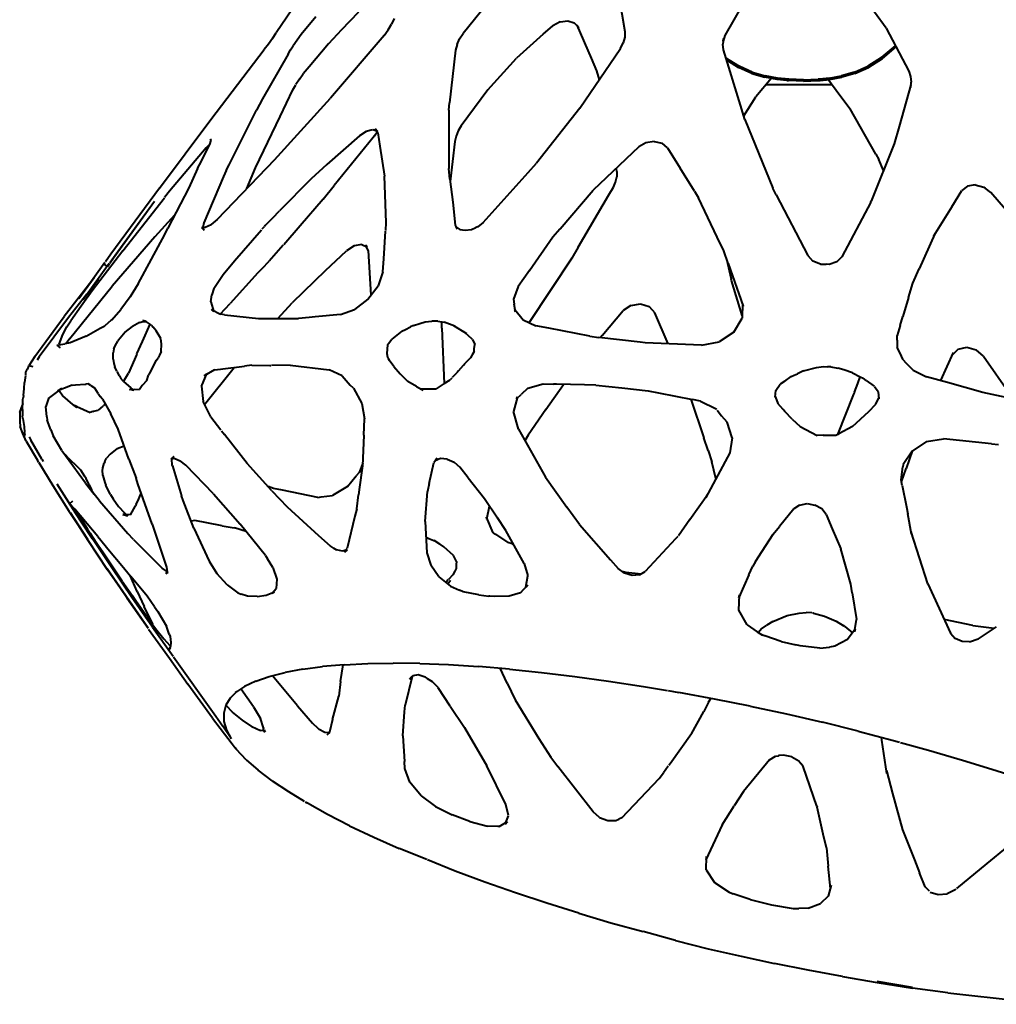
# Model space of a CAD drawing. Header units: millimetres. Extents: x -166 to 173, y 1304 to 2115.
# Tile 1 of 4: x -166 to 41, y 1305 to 1514. Entities that reach past the tile are written whole.
import ezdxf

# ---------------------------------------------------------------- set-up
doc = ezdxf.new("R2010")
doc.units = ezdxf.units.MM
doc.layers.add('E-LITE-EQPM', color=2, linetype='Continuous', lineweight=40, true_color=0xffff00)
doc.layers.add('G-IMPT', color=7, linetype='Continuous', lineweight=40)

# ---------------------------------------------------------------- blocks, each defined once
blk = doc.blocks.new('ZAHA LIGHT white pendant')
at = {"layer": 'E-LITE-EQPM'}
blk.add_line((6.13, -615.18), (-7.98, -615.18), dxfattribs=at)
at = {"layer": 'G-IMPT', "color": 250, "true_color": 0x404040}
for p, q in [((17.59, -603.18), (11.25, -594.48)), ((-107.32, -597.47), (-111.83, -604.15)), ((-65.86, -596.41), (-72.18, -604.25)), ((-39.24, -595.95), (-37.87, -603.85)), ((-98.02, -603.49), (-94.29, -599.7)), ((-12.87, -598.05), (-16.65, -604.74)), ((-103.46, -600.75), (-106.53, -604.47)), ((-86.86, -601.08), (-87.38, -602.28)), ((-51.6, -601.84), (-53.13, -602.65)), ((-51.6, -601.84), (-49.99, -601.62)), ((-49.99, -601.62), (-48.61, -602.02)), ((-98.02, -603.49), (-100.73, -606.45)), ((-88.98, -604.7), (-88.09, -603.51)), ((-88.09, -603.51), (-87.38, -602.28)), ((-55.2, -604.4), (-53.13, -602.65)), ((-47.66, -603.02), (-48.61, -602.02)), ((-48.05, -602.51), (-45.03, -609.53)), ((-48.05, -602.51), (-47.66, -603.02)), ((-37.87, -603.85), (-37.91, -605.05)), ((17.59, -603.18), (22.37, -612.27)), ((-112.65, -605.32), (-113.52, -606.52)), ((-112.65, -605.32), (-111.83, -604.15)), ((-107.44, -605.67), (-108.28, -606.88)), ((-106.53, -604.47), (-107.44, -605.67)), ((-88.98, -604.7), (-100.36, -618.03)), ((-73.48, -606.65), (-72.94, -605.44)), ((-72.94, -605.44), (-72.18, -604.25)), ((-55.2, -604.4), (-60.9, -609.55)), ((-37.91, -605.05), (-38.24, -606.25)), ((-16.98, -605.35), (-17.1, -606.54)), ((-16.65, -604.74), (-17.04, -605.91)), ((-17.04, -605.91), (-16.98, -605.35)), ((-125.71, -622.51), (-114.4, -607.7)), ((-113.52, -606.52), (-114.4, -607.7)), ((-109.35, -608.67), (-108.79, -607.72)), ((-108.79, -607.72), (-108.28, -606.88)), ((-100.73, -606.45), (-104.87, -611.37)), ((-73.78, -607.83), (-75.08, -619.02)), ((-73.48, -606.65), (-73.78, -607.83)), ((-47.42, -620.12), (-38.82, -607.43)), ((-38.82, -607.43), (-38.24, -606.25)), ((-16.94, -607.72), (-17.1, -606.54)), ((-13.36, -619.47), (-16.94, -607.72)), ((-109.35, -608.67), (-114.75, -618.18)), ((-66.98, -616.22), (-60.9, -609.55)), ((-45.03, -609.53), (-43.87, -612.17)), ((-104.87, -611.37), (-106.1, -612.85)), ((-43.87, -612.17), (-43.34, -614.1)), ((22.37, -612.27), (22.76, -613.43)), ((-106.93, -613.97), (-107.67, -615.11)), ((-106.93, -613.97), (-106.1, -612.85)), ((-6.76, -613.73), (-10.1, -617.73)), ((5.18, -613.93), (7.74, -617.34)), ((22.76, -613.43), (22.89, -614.6)), ((-111.02, -621.89), (-108.3, -616.25)), ((-108.3, -616.25), (-107.71, -615.18)), ((-66.98, -616.22), (-72.63, -623.88)), ((22.83, -615.18), (20.31, -624.04)), ((22.77, -615.74), (22.89, -614.6)), ((22.77, -615.74), (22.83, -615.18)), ((-114.75, -618.18), (-116.02, -620.53)), ((-112.21, -631.07), (-100.36, -618.03)), ((-12.67, -621.76), (-10.1, -617.73)), ((7.74, -617.34), (9.89, -620.29)), ((-121.87, -632.18), (-116.02, -620.53)), ((-75.24, -620.52), (-75.26, -632.92)), ((-75.24, -620.52), (-75.08, -619.02)), ((-47.42, -620.12), (-56.66, -631.82)), ((-12.44, -622.52), (-13.36, -619.47)), ((15.38, -629.89), (9.89, -620.29)), ((-136.65, -637.11), (-125.71, -622.51)), ((-116.25, -632.81), (-111.02, -621.89)), ((-12.44, -622.52), (-6.47, -637.11)), ((-91.39, -624.74), (-92.74, -625.08)), ((-90.33, -625.05), (-91.34, -624.76)), ((-90.33, -625.05), (-90.84, -624.5)), ((-90.29, -625.38), (-90.84, -624.5)), ((-72.63, -623.88), (-73.25, -624.97)), ((20.31, -624.04), (19.28, -627.71)), ((-125.86, -626.66), (-125.7, -626.89)), ((-125.7, -626.89), (-125.66, -626.94)), ((-94.16, -625.98), (-101.08, -632.07)), ((-90.39, -625.23), (-99.55, -636.51)), ((-92.74, -625.08), (-94.16, -625.98)), ((-91, -626), (-90.43, -625.16)), ((-90.38, -625.24), (-91, -626)), ((-90.29, -625.38), (-89.87, -628.22)), ((-73.69, -626.08), (-73.95, -627.18)), ((-73.25, -624.97), (-73.69, -626.08)), ((-126.73, -628.58), (-134.47, -637.75)), ((-128.15, -632.15), (-125.97, -627.83)), ((-126.73, -628.58), (-126.02, -627.83)), ((-125.97, -627.83), (-125.66, -626.94)), ((-89.87, -628.22), (-88.88, -634.53)), ((-73.95, -627.18), (-74.96, -635.72)), ((-34.95, -628.36), (-44.59, -637.53)), ((-33.41, -627.47), (-34.95, -628.36)), ((-31.63, -627.19), (-33.41, -627.47)), ((-31.63, -627.19), (-29.99, -627.58)), ((-28.81, -628.58), (-29.99, -627.58)), ((-28.81, -628.58), (-26.15, -632.85)), ((19.28, -627.71), (14.38, -639.9)), ((-112.21, -631.07), (-124.37, -643.75)), ((15.38, -629.89), (16, -630.99)), ((17, -633.38), (16, -630.99)), ((-128.55, -632.94), (-130.4, -637.02)), ((-128.55, -632.94), (-128.15, -632.15)), ((-122.44, -633.39), (-121.87, -632.18)), ((-118.1, -637.21), (-116.25, -632.81)), ((-101.08, -632.07), (-104.47, -635.16)), ((-75.02, -635.23), (-75.26, -632.92)), ((-58.39, -633.79), (-56.66, -631.82)), ((-39.56, -633.57), (-39.63, -633.04)), ((-23.09, -637.76), (-26.15, -632.85)), ((-123.02, -634.62), (-127.18, -644.44)), ((-122.44, -633.39), (-123.02, -634.62)), ((-104.47, -635.16), (-111.14, -641.94)), ((-88.5, -644.41), (-88.88, -634.53)), ((-75.02, -635.23), (-74.41, -640.11)), ((-67.93, -644.41), (-58.39, -633.79)), ((-39.86, -635.8), (-39.6, -634.69)), ((-39.56, -633.57), (-39.6, -634.69)), ((-136.65, -637.11), (-146.92, -651.12)), ((-130.4, -637.02), (-134.84, -645.63)), ((-101.88, -639.46), (-99.55, -636.51)), ((-41.28, -638.53), (-40.32, -636.89)), ((-40.32, -636.89), (-39.86, -635.8)), ((-5.75, -638.49), (-6.47, -637.11)), ((34.79, -636.68), (33.6, -637.6)), ((36.47, -636.42), (34.79, -636.68)), ((36.47, -636.42), (38.27, -636.89)), ((38.27, -636.89), (38.57, -637.1)), ((39.77, -638), (38.57, -637.1)), ((-144.41, -650.39), (-135.58, -639.14)), ((-134.47, -637.75), (-135.53, -639.07)), ((-101.88, -639.46), (-106.75, -645.11)), ((-51.63, -645.72), (-44.59, -637.53)), ((-47.76, -649.6), (-41.28, -638.53)), ((-23.09, -637.76), (-22.24, -639.14)), ((-18.27, -647.48), (-22.24, -639.14)), ((-5.75, -638.49), (0.92, -651.43)), ((31.47, -641.06), (33.6, -637.6)), ((50.19, -650.2), (39.77, -638)), ((-137.66, -639.92), (-146.36, -651.94)), ((-137.66, -639.92), (-146.05, -651.41)), ((-74.41, -640.11), (-73.85, -644.95)), ((14.3, -640.05), (8.17, -651.7)), ((14.3, -640.05), (14.38, -639.9)), ((31.47, -641.06), (27.63, -647.31)), ((-133.41, -642.85), (-137.59, -647.44)), ((-112.55, -643.39), (-114.2, -645.05)), ((-112.55, -643.39), (-111.14, -641.94)), ((-135.47, -646.92), (-134.84, -645.63)), ((-127.73, -645.44), (-126.9, -645.4)), ((-127.73, -645.44), (-127.13, -645.99)), ((-127.13, -645.99), (-127.43, -645.47)), ((-127.18, -644.44), (-127.42, -645.43)), ((-126.9, -645.4), (-125.67, -644.82)), ((-124.37, -643.75), (-125.67, -644.82)), ((-114.82, -645.75), (-114.35, -645.21)), ((-114.2, -645.05), (-114.35, -645.21)), ((-106.75, -645.11), (-110.27, -649.12)), ((-88.63, -646.11), (-88.5, -644.41)), ((-73.85, -644.95), (-73.44, -645.84)), ((-73.76, -645.3), (-72.92, -645.87)), ((-73.76, -645.3), (-73.44, -645.84)), ((-70.42, -645.85), (-69.53, -645.49)), ((-69.07, -645.3), (-69.53, -645.49)), ((-67.93, -644.41), (-69.07, -645.3)), ((-137.59, -647.44), (-146.69, -657.9)), ((-141.13, -657.43), (-135.47, -646.92)), ((-120.71, -652.51), (-114.99, -645.95)), ((-89.04, -652.14), (-88.64, -646.25)), ((-72.92, -645.87), (-71.77, -646.04)), ((-71.77, -646.04), (-70.42, -645.85)), ((-58.13, -654.55), (-53.13, -647.45)), ((-53.13, -647.45), (-51.66, -645.75)), ((-16.89, -650.38), (-18.27, -647.48)), ((27.9, -646.79), (24.58, -654.22)), ((27.9, -646.79), (27.63, -647.31)), ((-110.35, -649.2), (-113.32, -652.59)), ((-95.31, -649.37), (-96.93, -650.38)), ((-93.69, -649.1), (-95.31, -649.37)), ((-93.69, -649.1), (-92.46, -649.63)), ((-92.35, -650.36), (-92.91, -649.13)), ((-92.91, -649.13), (-92.66, -649.41)), ((-47.76, -649.6), (-49.1, -651.96)), ((-144.41, -650.39), (-150.88, -658.92)), ((-146.92, -651.12), (-148.1, -652.76)), ((-146.36, -651.94), (-147.19, -653.1)), ((-146.05, -651.41), (-147.12, -652.9)), ((-101.39, -654.55), (-96.93, -650.38)), ((-92.35, -650.36), (-91.76, -659.82)), ((-49.1, -651.96), (-58.19, -665.65)), ((-15.95, -653.08), (-16.89, -650.38)), ((0.92, -651.43), (2.03, -652.58)), ((8.17, -651.7), (7.07, -652.77)), ((-148.2, -652.9), (-153.72, -660.6)), ((-147.28, -653.12), (-152.83, -660.83)), ((-147.63, -653.75), (-148.33, -653.22)), ((-148.18, -653.32), (-148.33, -653.22)), ((-147.63, -653.75), (-147.22, -653.15)), ((-123.14, -655.4), (-120.71, -652.51)), ((-114.81, -654.16), (-113.32, -652.59)), ((-89.22, -654.87), (-89.04, -652.14)), ((-16.29, -652.09), (-15.3, -656.39)), ((-15.95, -653.08), (-12.81, -662.13)), ((3.66, -653.23), (2.03, -652.58)), ((3.66, -653.23), (4.82, -653.24)), ((5.46, -653.28), (4.82, -653.24)), ((7.07, -652.77), (5.46, -653.28)), ((-150.47, -656.14), (-156.84, -664.36)), ((-150.47, -656.14), (-153.72, -660.6)), ((-125.12, -658.41), (-123.14, -655.4)), ((-115.73, -655.1), (-121.63, -661.6)), ((-114.81, -654.16), (-115.73, -655.1)), ((-101.39, -654.55), (-108.47, -661.44)), ((-89.22, -654.87), (-90.25, -657.81)), ((-58.13, -654.55), (-60.5, -657.96)), ((23.21, -657.29), (24.58, -654.22)), ((-155.63, -669), (-146.69, -657.9)), ((-149.58, -656.41), (-152.83, -660.83)), ((-141.13, -657.43), (-142.86, -660.15)), ((-92.4, -660.68), (-90.25, -657.81)), ((-60.5, -657.96), (-61.5, -660.66)), ((-15.23, -656.71), (-15.3, -656.39)), ((-12.99, -664.16), (-15.23, -656.71)), ((22.29, -660.31), (23.21, -657.29)), ((-152.07, -659.6), (-155.94, -664.57)), ((-150.88, -658.92), (-153.23, -662.17)), ((-142.86, -660.15), (-144.85, -662.85)), ((-125.76, -661.24), (-125.48, -659.75)), ((-125.12, -658.41), (-125.48, -659.75)), ((22.29, -660.31), (21.09, -664.35)), ((-153.23, -662.17), (-155.45, -665.26)), ((-125.76, -661.24), (-125.07, -663.39)), ((-123.77, -663.88), (-121.63, -661.6)), ((-111.54, -664.76), (-108.47, -661.44)), ((-92.4, -660.68), (-95.22, -662.88)), ((-61.5, -660.66), (-61.34, -661.75)), ((-61.09, -663.36), (-61.34, -661.75)), ((-36.59, -661.99), (-38.24, -663.1)), ((-36.59, -661.99), (-34.59, -661.66)), ((-34.59, -661.66), (-32.75, -662.22)), ((-32.75, -662.22), (-31.54, -663.54)), ((-12.95, -661.62), (-13, -664.73)), ((-12.95, -661.62), (-12.81, -662.13)), ((-163.05, -672.81), (-156.84, -664.36)), ((-146.74, -665.04), (-144.85, -662.85)), ((-125.07, -663.39), (-125.55, -662.88)), ((-125.55, -662.88), (-123.71, -663.88)), ((-122.83, -663.96), (-123.71, -663.88)), ((-122.83, -663.96), (-115.64, -664.76)), ((-104.86, -664.54), (-107.11, -664.77)), ((-103.62, -664.42), (-104.86, -664.54)), ((-98.18, -663.91), (-103.62, -664.42)), ((-98.18, -663.91), (-95.22, -662.88)), ((-61.09, -663.36), (-61.22, -662.85)), ((-61.22, -662.85), (-59.48, -665.06)), ((-42.68, -668.36), (-38.24, -663.1)), ((-28.67, -670.14), (-31.54, -663.54)), ((20.52, -666.23), (21.09, -664.35)), ((-155.94, -664.57), (-162.13, -672.92)), ((-157.13, -668.18), (-156.28, -666.55)), ((-156.28, -666.55), (-155.45, -665.26)), ((-149.23, -666.81), (-148.23, -666.31)), ((-146.84, -665.12), (-148.23, -666.31)), ((-146.74, -665.04), (-146.84, -665.12)), ((-143.93, -667.68), (-142.38, -666.44)), ((-140.88, -665.63), (-142.38, -666.44)), ((-140.88, -665.63), (-140.1, -665.41)), ((-140.22, -669.66), (-138.62, -665.97)), ((-139.6, -665.35), (-140.12, -665.2)), ((-140.12, -665.2), (-139.37, -665.4)), ((-140.1, -665.41), (-139.37, -665.4)), ((-138.31, -666.17), (-139.6, -665.35)), ((-138.31, -666.17), (-137.97, -666.62)), ((-137.34, -667.37), (-137.97, -666.62)), ((-115.64, -664.76), (-107.11, -664.77)), ((-84.42, -667.08), (-83.34, -666.57)), ((-82.76, -666.29), (-83.34, -666.57)), ((-82.76, -666.29), (-81.36, -665.85)), ((-81.36, -665.85), (-80.23, -665.51)), ((-80.23, -665.51), (-78.87, -665.33)), ((-77.53, -665.34), (-78.87, -665.33)), ((-77.53, -665.34), (-76.24, -665.55)), ((-76.7, -666.79), (-76.74, -665.47)), ((-73.92, -666.37), (-76.24, -665.55)), ((-74.21, -666.26), (-73.92, -666.37)), ((-74.21, -666.26), (-71.45, -667.93)), ((-59.48, -665.06), (-56.74, -666.31)), ((-54, -666.8), (-56.74, -666.31)), ((-14.77, -667.65), (-13, -664.73)), ((20.52, -666.23), (19.89, -668.35)), ((-157.92, -670.25), (-157.13, -668.18)), ((-152.19, -668.55), (-155.56, -669.95)), ((-152.19, -668.55), (-149.23, -666.81)), ((-143.93, -667.68), (-145.29, -669.34)), ((-136.36, -669.02), (-137.34, -667.37)), ((-85.2, -667.49), (-87.35, -669.14)), ((-85.2, -667.49), (-84.42, -667.08)), ((-76.7, -666.79), (-76.23, -678.6)), ((-72.07, -667.57), (-71.77, -667.84)), ((-71.45, -667.93), (-72.06, -667.53)), ((-70.34, -669.06), (-71.77, -667.84)), ((-45.31, -668.55), (-54, -666.8)), ((-45.31, -668.55), (-43.37, -668.78)), ((-42.68, -668.36), (-43.06, -668.82)), ((-14.77, -667.65), (-17.86, -669.73)), ((19.91, -669.35), (19.89, -668.35)), ((-158.37, -670.45), (-156.67, -670.13)), ((-158.37, -670.45), (-157.66, -670.98)), ((-155.56, -669.95), (-156.67, -670.13)), ((-155.63, -669), (-156.4, -670.09)), ((-146.3, -671.22), (-146.02, -670.56)), ((-146.02, -670.56), (-145.45, -669.61)), ((-145.29, -669.34), (-145.45, -669.61)), ((-141.43, -672.29), (-140.22, -669.66)), ((-136.17, -670.24), (-136.36, -669.02)), ((-136.27, -671.77), (-136.17, -670.24)), ((-88.25, -670.38), (-88.4, -672.21)), ((-88.25, -670.38), (-88.06, -670.05)), ((-88.06, -670.05), (-87.35, -669.14)), ((-70.24, -669.26), (-70.34, -669.06)), ((-70.24, -669.26), (-69.74, -670.28)), ((-69.86, -671.19), (-69.74, -670.28)), ((-34.62, -669.82), (-43.37, -668.78)), ((-33.56, -669.95), (-34.62, -669.82)), ((-21.59, -670.45), (-33.56, -669.95)), ((-21.59, -670.45), (-17.86, -669.73)), ((19.91, -669.35), (19.93, -670.94)), ((-163.05, -672.81), (-164.35, -674.84)), ((-146.48, -672.54), (-146.46, -672.04)), ((-146.47, -673.39), (-146.48, -672.54)), ((-146.3, -671.22), (-146.46, -672.04)), ((-141.46, -672.36), (-143.18, -676.36)), ((-136.63, -672.53), (-136.93, -673.13)), ((-136.27, -671.77), (-136.63, -672.53)), ((-88.4, -672.21), (-88.21, -672.95)), ((-70.26, -672.45), (-70.61, -673.1)), ((-69.86, -671.75), (-70.26, -672.45)), ((-69.86, -671.75), (-69.86, -671.19)), ((20.45, -671.98), (19.93, -670.94)), ((21.14, -673.53), (20.45, -671.98)), ((29.18, -677.95), (31.88, -672.02)), ((32.86, -671.25), (31.63, -672.47)), ((31.63, -672.47), (31.88, -672.02)), ((32.86, -671.25), (34.71, -670.85)), ((34.71, -670.85), (35.69, -671.11)), ((35.69, -671.11), (36.68, -671.39)), ((38.24, -672.73), (36.68, -671.39)), ((38.24, -672.73), (43.96, -680.97)), ((-164.38, -674.93), (-164.54, -675.22)), ((-164.38, -674.93), (-164.35, -674.84)), ((-163.4, -675.01), (-164.27, -674.79)), ((-164.24, -674.81), (-164.27, -674.79)), ((-164.17, -674.85), (-164.24, -674.81)), ((-162.13, -672.92), (-162.56, -673.6)), ((-146.47, -673.39), (-146.32, -674.34)), ((-146.32, -674.34), (-146.06, -675.02)), ((-138.65, -676.4), (-137.22, -673.59)), ((-137.22, -673.59), (-136.93, -673.13)), ((-123.21, -675.47), (-118.56, -674.91)), ((-117.04, -674.7), (-118.56, -674.91)), ((-117.04, -674.7), (-113.18, -674.72)), ((-113.18, -674.72), (-112.99, -674.72)), ((-108.9, -674.7), (-112.86, -674.72)), ((-108.9, -674.7), (-100.59, -675.67)), ((-88.21, -672.95), (-88.13, -673.26)), ((-88.13, -673.26), (-87.86, -673.64)), ((-86.9, -674.95), (-87.86, -673.64)), ((-86.9, -674.95), (-85.58, -676.54)), ((-73.19, -675.87), (-72.13, -674.7)), ((-72.13, -674.7), (-71.75, -674.25)), ((-70.61, -673.1), (-71.75, -674.25)), ((2.78, -675.17), (4.29, -674.99)), ((4.29, -674.99), (5.1, -675.01)), ((21.14, -673.53), (21.76, -674.15)), ((21.76, -674.15), (23.31, -675.72)), ((-165.03, -676.87), (-165.25, -678.35)), ((-165.01, -676.76), (-164.99, -676.17)), ((-164.99, -676.17), (-164.71, -675.62)), ((-164.54, -675.22), (-164.71, -675.62)), ((-145.64, -675.97), (-146.06, -675.02)), ((-145.11, -676.94), (-145.6, -676.03)), ((-145.11, -676.94), (-144.81, -677.47)), ((-144.26, -678.15), (-143.18, -676.36)), ((-139.3, -677.95), (-138.92, -676.8)), ((-138.65, -676.4), (-138.92, -676.8)), ((-127.58, -678.82), (-126.62, -676.65)), ((-124.96, -675.67), (-127.13, -676.95)), ((-127.13, -676.95), (-126.54, -676.49)), ((-127.04, -683.05), (-120.79, -675.18)), ((-124.96, -675.67), (-123.7, -675.53)), ((-123.7, -675.53), (-123.21, -675.47)), ((-97.86, -676.94), (-100.59, -675.67)), ((-97.86, -676.94), (-96.15, -678.91)), ((-83.96, -678.11), (-85.58, -676.54)), ((-74.42, -677.19), (-73.54, -676.29)), ((-73.19, -675.87), (-73.54, -676.29)), ((-2.59, -677.11), (-1.94, -676.79)), ((-1.94, -676.79), (-1.27, -676.48)), ((0.02, -675.9), (-1.27, -676.48)), ((0.02, -675.9), (2.78, -675.17)), ((5.82, -675.03), (5.1, -675.01)), ((5.82, -675.03), (7.33, -675.28)), ((8.56, -675.67), (7.33, -675.28)), ((10.44, -676.33), (8.56, -675.67)), ((10.44, -676.33), (12.04, -677.12)), ((23.31, -675.72), (26.15, -677.13)), ((-165.3, -679.6), (-165.25, -678.35)), ((-155.12, -678.89), (-156.77, -679.55)), ((-155.12, -678.89), (-154.42, -678.86)), ((-154.42, -678.86), (-152.38, -678.7)), ((-152.38, -678.7), (-152.16, -678.68)), ((-151.73, -678.64), (-152.16, -678.68)), ((-151.19, -679), (-151.73, -678.64)), ((-150.37, -679.54), (-151.1, -679.06)), ((-144.27, -678.15), (-144.81, -677.47)), ((-144.27, -678.15), (-142.68, -679.52)), ((-140.28, -679.02), (-140.83, -679.83)), ((-139.3, -677.95), (-140.28, -679.02)), ((-127.7, -679.13), (-127.58, -678.82)), ((-127.7, -679.13), (-127.37, -682.38)), ((-95.47, -679.57), (-96.15, -678.91)), ((-82.11, -679.17), (-83.96, -678.11)), ((-82.11, -679.17), (-80.67, -679.98)), ((-76.22, -678.6), (-77.9, -679.71)), ((-76.22, -678.6), (-74.95, -677.8)), ((-74.6, -677.4), (-74.95, -677.8)), ((-58.5, -679.54), (-55.18, -678.64)), ((-55.18, -678.64), (-53.04, -678.7)), ((-54.64, -684.1), (-50.91, -678.75)), ((-52.37, -678.72), (-53.04, -678.7)), ((-46.45, -678.86), (-52.37, -678.72)), ((-44.05, -678.89), (-46.45, -678.86)), ((-44.05, -678.89), (-38.53, -679.52)), ((-5.86, -680.03), (-4.96, -678.74)), ((-3.96, -678.04), (-4.96, -678.74)), ((-3.96, -678.04), (-2.59, -677.11)), ((10.81, -680.41), (11.56, -678.54)), ((11.56, -678.54), (12.02, -677.12)), ((12.04, -677.12), (12.65, -677.43)), ((13.34, -677.91), (12.65, -677.43)), ((13.34, -677.91), (14.99, -679.13)), ((30.58, -678.33), (26.15, -677.13)), ((38.08, -680.5), (30.58, -678.33)), ((-165.46, -681.14), (-165.57, -681.58)), ((-165.46, -681.14), (-165.3, -679.6)), ((-160.17, -681.78), (-158.2, -680.25)), ((-156.77, -679.55), (-158.2, -680.1)), ((-158.2, -680.25), (-157.32, -679.57)), ((-158.2, -680.1), (-157.32, -679.57)), ((-157.92, -680.03), (-157.12, -681.2)), ((-155, -682.99), (-157.12, -681.2)), ((-149.65, -680.66), (-150.37, -679.54)), ((-149.65, -680.66), (-149.22, -681.3)), ((-142.96, -679.81), (-141.84, -679.8)), ((-141.97, -680.08), (-142.96, -679.81)), ((-142.32, -679.8), (-142.68, -679.52)), ((-141.84, -679.8), (-140.83, -679.83)), ((-95.47, -679.57), (-93.72, -682.83)), ((-81.23, -679.73), (-77.9, -679.71)), ((-81.23, -679.73), (-80.67, -679.98)), ((-60.79, -681.75), (-59.87, -680.87)), ((-58.5, -679.54), (-59.87, -680.87)), ((-38.53, -679.52), (-32.9, -680.12)), ((-32.9, -680.12), (-30.71, -680.58)), ((-30.71, -680.58), (-23.51, -681.98)), ((-6.01, -681.46), (-5.86, -680.03)), ((10.65, -680.81), (7.21, -689.39)), ((10.81, -680.41), (10.65, -680.81)), ((15.86, -680.37), (15.09, -679.27)), ((15.86, -680.37), (15.99, -681.83)), ((50.07, -683), (38.08, -680.5)), ((-166.26, -684.7), (-165.69, -683.16)), ((-165.62, -682.88), (-165.69, -683.16)), ((-165.67, -684.08), (-165.58, -682.05)), ((-165.58, -682.05), (-165.57, -681.58)), ((-160.17, -681.78), (-160.71, -683.44)), ((-154.18, -683.68), (-155, -682.99)), ((-154.18, -683.44), (-154.86, -683.15)), ((-154.86, -683.15), (-154.18, -683.68)), ((-148.73, -681.87), (-149.2, -681.33)), ((-148.73, -681.87), (-146.91, -684.98)), ((-148.12, -682.92), (-148.59, -683.33)), ((-125.74, -685.63), (-127.37, -682.38)), ((-93.72, -682.83), (-93.09, -686.1)), ((-60.65, -681.4), (-61.53, -684.49)), ((-60.88, -681.8), (-60.65, -681.4)), ((-23.85, -681.92), (-21.12, -690.1)), ((-21.8, -682.31), (-23.51, -681.98)), ((-21.8, -682.31), (-18.53, -683.93)), ((-6.01, -681.46), (-6.01, -681.35)), ((-6.01, -681.35), (-5.7, -682.06)), ((-5.7, -682.06), (-5.39, -682.79)), ((-4.27, -684.1), (-5.39, -682.79)), ((13.87, -684.53), (15.35, -682.96)), ((15.35, -682.96), (16.01, -681.61)), ((15.99, -681.83), (16.01, -681.61)), ((-166.26, -684.7), (-166.28, -685.1)), ((-166.28, -685.1), (-166.23, -686.62)), ((-165.67, -684.08), (-165.69, -685.44)), ((-165.63, -685.98), (-165.69, -685.44)), ((-160.55, -685.67), (-160.71, -683.44)), ((-154.18, -683.44), (-151.31, -684.69)), ((-150.79, -684.5), (-151.31, -684.69)), ((-150.79, -684.5), (-150.64, -684.46)), ((-150.64, -684.46), (-149.64, -684.22)), ((-148.65, -683.37), (-149.64, -684.22)), ((-145.42, -688.27), (-146.91, -684.98)), ((-60.47, -688.28), (-61.53, -684.49)), ((-54.64, -684.1), (-58.39, -689.55)), ((-18.53, -683.93), (-18.46, -684.01)), ((-18.3, -684.22), (-17.35, -685.4)), ((-16.75, -686.12), (-17.35, -685.4)), ((-3.93, -684.5), (-4.27, -684.1)), ((-2.37, -686.14), (-3.93, -684.5)), ((10.44, -687.67), (13.87, -684.53)), ((-166.23, -686.62), (-166.17, -687.69)), ((-165.63, -685.98), (-165.36, -687.66)), ((-160.55, -685.67), (-160.46, -686.32)), ((-159.68, -688.43), (-160.46, -686.32)), ((-125.74, -685.63), (-123.61, -688.42)), ((-93.27, -689.51), (-93.09, -686.1)), ((-16.16, -686.77), (-16.75, -686.12)), ((-15.1, -690.09), (-16.16, -686.77)), ((-2.37, -686.14), (-0.7, -687.71)), ((-165.64, -689.2), (-166.17, -687.69)), ((-164.88, -690.78), (-165.64, -689.2)), ((-165.33, -689.54), (-165.41, -689.6)), ((-165.08, -689.67), (-165.41, -689.6)), ((-165.36, -687.66), (-165.23, -688.98)), ((-165.33, -689.54), (-165.11, -689.55)), ((-165.11, -689.55), (-165.23, -688.98)), ((-159.68, -688.43), (-159.2, -689.65)), ((-143.15, -694.6), (-145.42, -688.27)), ((-123.45, -688.62), (-122.85, -689.42)), ((-118.04, -695.55), (-122.85, -689.42)), ((-93.27, -689.51), (-93.52, -696.02)), ((-60.47, -688.28), (-54.72, -698.43)), ((-58.39, -689.55), (-59.07, -690.75)), ((-0.7, -687.71), (2.89, -689.6)), ((4.17, -689.56), (2.89, -689.6)), ((4.17, -689.56), (6.91, -689.56)), ((6.91, -689.56), (7.49, -689.23)), ((10.44, -687.67), (7.49, -689.23)), ((-164.88, -690.78), (-162.52, -694.85)), ((-164.26, -689.87), (-163.94, -690.6)), ((-161.59, -694.62), (-163.94, -690.6)), ((-157.34, -692.81), (-159.2, -689.65)), ((-20.22, -692.82), (-21.12, -690.1)), ((-15.1, -690.09), (-15.63, -693.25)), ((26.15, -690.91), (23.09, -692.93)), ((26.15, -690.91), (29.73, -690.33)), ((39.94, -691.38), (29.73, -690.33)), ((39.94, -691.38), (41.38, -691.51)), ((-157.34, -692.81), (-155.04, -696)), ((-156.55, -693.71), (-156.83, -693.51)), ((-155.97, -694.36), (-156.55, -693.71)), ((-147.05, -693.55), (-147.83, -694.42)), ((-145.62, -692.37), (-147.05, -693.55)), ((-145.62, -692.37), (-144.15, -691.8)), ((-15.63, -693.25), (-20.7, -702.74)), ((-20.22, -692.82), (-19.43, -695.18)), ((23.09, -692.93), (21.14, -695.79)), ((23.06, -692.93), (21.8, -696.62)), ((-162.24, -695.31), (-162.52, -694.85)), ((-162.24, -695.31), (-159.27, -700.2)), ((-161.59, -694.62), (-161.31, -695.09)), ((-155.97, -694.36), (-153.92, -696.35)), ((-148.63, -696.47), (-148.34, -695.5)), ((-148.24, -695.19), (-148.34, -695.5)), ((-148.24, -695.19), (-148.13, -694.97)), ((-148.13, -694.97), (-147.83, -694.42)), ((-143.15, -694.6), (-141.6, -698.66)), ((-133.57, -694.08), (-134.23, -694.6)), ((-134.14, -694.6), (-134.23, -694.6)), ((-133.37, -694.5), (-134.14, -694.6)), ((-133.57, -694.08), (-134.01, -694.73)), ((-133.95, -695.83), (-134.01, -694.73)), ((-133.88, -696.06), (-133.95, -695.83)), ((-133.37, -694.5), (-132.23, -694.96)), ((-131.02, -695.93), (-132.23, -694.96)), ((-112.76, -701.32), (-118.04, -695.55)), ((-93.5, -695.49), (-94.23, -697.45)), ((-79.38, -699.82), (-78.38, -695.4)), ((-77.73, -694.43), (-78.38, -695.4)), ((-77.03, -694.49), (-78.16, -694.96)), ((-77.91, -694.65), (-78.16, -694.96)), ((-75.6, -694.6), (-77.03, -694.49)), ((-75.6, -694.6), (-74.12, -695.25)), ((-74.12, -695.25), (-72.86, -696.35)), ((-18.58, -698.76), (-19.43, -695.18)), ((21.14, -695.79), (21.08, -696.28)), ((-152.29, -699.69), (-155, -696.05)), ((-153.92, -696.35), (-153.36, -696.88)), ((-153.36, -696.88), (-152.52, -698.2)), ((-148.71, -697.09), (-148.63, -696.47)), ((-148.64, -697.86), (-148.71, -697.09)), ((-148.61, -698.08), (-148.64, -697.86)), ((-133.88, -696.06), (-131.98, -702.42)), ((-125.15, -702), (-131.02, -695.93)), ((-94.23, -697.45), (-94.9, -698.18)), ((-93.52, -696.02), (-94.22, -701.03)), ((-71.14, -698.57), (-72.86, -696.35)), ((20.74, -698.98), (21.08, -696.28)), ((20.83, -699.44), (21.8, -696.62)), ((-154.85, -705.39), (-158.35, -699.93)), ((-152.17, -698.71), (-152.52, -698.2)), ((-152.29, -699.69), (-150.51, -702.03)), ((-151.53, -700.1), (-152.17, -698.71)), ((-148.61, -698.08), (-148.22, -699.56)), ((-148.22, -699.56), (-148.01, -700.15)), ((-141.2, -699.84), (-141.6, -698.66)), ((-138.14, -708.44), (-141.2, -699.84)), ((-96.7, -700.43), (-94.9, -698.18)), ((-79.38, -699.82), (-79.75, -701.46)), ((-71.14, -698.57), (-67.67, -702.96)), ((-54.72, -698.43), (-50.19, -704.81)), ((20.98, -700.23), (20.74, -698.98)), ((-159.27, -700.2), (-155.76, -705.7)), ((-151.53, -700.1), (-151.03, -701.17)), ((-150.75, -701.64), (-151.03, -701.17)), ((-150.75, -701.64), (-150.55, -702.03)), ((-149.34, -703.44), (-150.51, -702.03)), ((-147.44, -701.35), (-148.01, -700.15)), ((-146.99, -702.16), (-147.44, -701.35)), ((-146.99, -702.16), (-146.44, -703.07)), ((-140.98, -703.04), (-140.48, -701.87)), ((-125.15, -702), (-119.5, -708.41)), ((-112.42, -700.82), (-113.56, -700.44)), ((-112.76, -701.32), (-109.55, -704.71)), ((-110.5, -701.21), (-112.42, -700.82)), ((-103.05, -702.75), (-110.5, -701.21)), ((-96.7, -700.43), (-99.9, -702.33)), ((-94.3, -701.68), (-94.36, -702.17)), ((-94.22, -701.03), (-94.3, -701.68)), ((-80.25, -707.88), (-79.75, -701.46)), ((-24.08, -707.43), (-20.31, -702.04)), ((-20.7, -702.74), (-20.31, -702.04)), ((20.98, -700.23), (21.85, -704.71)), ((-155.1, -703.57), (-155.77, -704.15)), ((-155.38, -704.4), (-155.77, -704.15)), ((-149.34, -703.44), (-143.37, -710.37)), ((-146.44, -703.07), (-145.33, -704.69)), ((-141.6, -704.22), (-141.72, -704.52)), ((-141.6, -704.22), (-140.98, -703.04)), ((-131.61, -703.37), (-131.98, -702.42)), ((-129.35, -709.25), (-131.61, -703.37)), ((-103.05, -702.75), (-102.35, -702.64)), ((-102.35, -702.64), (-99.9, -702.33)), ((-94.74, -705.18), (-94.36, -702.17)), ((-67.67, -702.96), (-64.91, -707.11)), ((-0.8, -704.36), (0.79, -704.06)), ((0.79, -704.06), (2.45, -704.36)), ((-155.76, -705.7), (-151.83, -711.65)), ((-151.74, -711.92), (-155.53, -706.03)), ((-151.83, -711.65), (-155.53, -706.03)), ((-155.38, -704.4), (-154.99, -704.82)), ((-154.59, -705.24), (-154.99, -704.82)), ((-150.94, -711.3), (-154.85, -705.39)), ((-150.94, -711.3), (-154.62, -705.72)), ((-150.84, -711.57), (-154.62, -705.72)), ((-149.7, -711.01), (-154.59, -705.24)), ((-154.1, -705.9), (-154.25, -705.64)), ((-154.1, -705.9), (-151.88, -709.46)), ((-145.33, -704.69), (-144.04, -706.01)), ((-144.04, -706.01), (-143.31, -706.67)), ((-142.74, -706.42), (-141.72, -704.52)), ((-109.55, -704.71), (-102.89, -710.83)), ((-94.74, -705.18), (-95.14, -706.72)), ((-67.14, -707.39), (-66.6, -704.57)), ((-47.53, -708.48), (-50.19, -704.81)), ((-2.04, -705.2), (-5.06, -708.89)), ((-0.8, -704.36), (-2.04, -705.2)), ((3.89, -705.15), (2.45, -704.36)), ((4.85, -706.35), (3.89, -705.15)), ((21.85, -704.71), (22.14, -706.22)), ((22.97, -710.53), (22.14, -706.22)), ((-143.99, -706.37), (-144.37, -706.39)), ((-144.37, -706.39), (-143.31, -706.67)), ((-142.74, -706.42), (-143.99, -706.37)), ((-129.11, -707.61), (-129.92, -707.78)), ((-126.6, -708.11), (-129.11, -707.61)), ((-123.3, -708.75), (-126.6, -708.11)), ((-114.14, -715.07), (-119.5, -708.41)), ((-95.14, -706.72), (-96.78, -713.51)), ((-80.25, -707.88), (-79.87, -714.54)), ((-67.14, -707.39), (-67.23, -706.95)), ((-65.81, -710.26), (-67.23, -706.95)), ((-63.1, -709.78), (-64.91, -707.11)), ((-24.08, -707.43), (-26.52, -710.87)), ((4.85, -706.35), (6.12, -709.41)), ((-151.88, -709.46), (-151.33, -710.3)), ((-151.33, -710.3), (-150.97, -710.87)), ((-142.11, -711.69), (-143.37, -710.37)), ((-138.14, -708.44), (-135.15, -717.55)), ((-129.35, -709.25), (-126.1, -716.24)), ((-123.3, -708.75), (-121.17, -709.12)), ((-121.17, -709.12), (-120.71, -709.19)), ((-118.25, -709.96), (-120.71, -709.19)), ((-65.81, -710.26), (-65.35, -710.57)), ((-59.22, -716.76), (-63.1, -709.78)), ((-47.53, -708.48), (-40.93, -716)), ((-6.44, -710.56), (-5.06, -708.89)), ((6.12, -709.41), (7.93, -713.69)), ((26.39, -721.09), (22.86, -710.04)), ((22.86, -710.04), (22.97, -710.53)), ((-147.63, -718.1), (-151.74, -711.92)), ((-149.46, -713.15), (-150.97, -710.87)), ((-146.75, -717.72), (-150.84, -711.57)), ((-149.7, -711.01), (-147.2, -714.09)), ((-142.11, -711.69), (-138.05, -715.79)), ((-102.89, -710.83), (-100.39, -713.05)), ((-80.06, -711.2), (-79.46, -711.45)), ((-79.46, -711.45), (-78.06, -712.01)), ((-78.44, -711.84), (-78.06, -712.01)), ((-78.44, -711.84), (-77.2, -712.63)), ((-65.35, -710.57), (-62.68, -712.34)), ((-61.76, -712.6), (-62.68, -712.34)), ((-61.76, -712.6), (-61.49, -712.68)), ((-27.11, -711.52), (-33.57, -718.5)), ((-26.67, -711.03), (-27.11, -711.52)), ((-8.75, -714.13), (-6.44, -710.56)), ((-148.65, -714.35), (-149.46, -713.15)), ((-144.52, -720.51), (-148.63, -714.37)), ((-147.2, -714.09), (-144.58, -717.2)), ((-99.79, -713.44), (-100.39, -713.05)), ((-99.79, -713.44), (-99.08, -713.88)), ((-97.81, -714.18), (-99.08, -713.88)), ((-96.78, -713.88), (-97.81, -714.18)), ((-97.36, -714.34), (-96.78, -713.51)), ((-96.78, -713.88), (-97.36, -714.34)), ((-79.87, -714.54), (-79.06, -717.12)), ((-76.26, -713.22), (-77.2, -712.63)), ((-74.22, -715.04), (-76.26, -713.22)), ((-10.15, -716.37), (-8.75, -714.13)), ((10.08, -721.14), (7.93, -713.69)), ((-138.05, -715.79), (-136.03, -717.74)), ((-126.1, -716.24), (-124.43, -718.9)), ((-114.14, -715.07), (-113.73, -715.75)), ((-112.56, -717.64), (-113.73, -715.75)), ((-73.59, -716.33), (-74.22, -715.04)), ((-73.59, -716.33), (-73.66, -716.99)), ((-59.22, -716.76), (-58.46, -719.41)), ((-40.93, -716), (-39.28, -717.85)), ((-10.15, -716.37), (-10.75, -717.34)), ((-143.54, -724.03), (-147.69, -717.92)), ((-139.05, -730.53), (-147.69, -717.92)), ((-139.05, -730.53), (-147.63, -718.1)), ((-142.47, -723.99), (-146.75, -717.72)), ((-144.58, -717.2), (-142.73, -719.51)), ((-135.13, -718.41), (-136.03, -717.74)), ((-135, -718.51), (-135.27, -718.98)), ((-134.76, -718.68), (-135.27, -718.98)), ((-135.15, -717.55), (-135, -718.51)), ((-112.56, -717.64), (-111.75, -720.1)), ((-77.32, -719.58), (-79.06, -717.12)), ((-73.97, -718.43), (-74.37, -719.21)), ((-73.65, -717.85), (-73.97, -718.43)), ((-73.66, -716.99), (-73.65, -717.85)), ((-37.93, -718.83), (-39.28, -717.85)), ((-38.49, -718.42), (-37.64, -718.59)), ((-36.34, -719.31), (-37.93, -718.83)), ((-37.64, -718.59), (-34.4, -718.97)), ((-34.8, -719.19), (-33.57, -718.5)), ((-11.57, -719.18), (-10.75, -717.34)), ((-144.52, -720.51), (-142.38, -723.63)), ((-141.37, -722.69), (-142.86, -719.35)), ((-139.27, -723.73), (-142.73, -719.51)), ((-122.28, -721.28), (-124.43, -718.9)), ((-111.75, -720.1), (-111.86, -722.09)), ((-77.32, -719.58), (-74.91, -721.58)), ((-75.86, -720.79), (-75.48, -720.34)), ((-75.48, -720.34), (-75.29, -720.15)), ((-75.47, -721.11), (-74.85, -720.34)), ((-75.36, -721.02), (-74.85, -720.34)), ((-74.37, -719.21), (-75.29, -720.15)), ((-58.89, -721.79), (-58.46, -719.41)), ((-34.8, -719.19), (-36.34, -719.31)), ((-11.57, -719.18), (-13.72, -723.98)), ((-141.37, -722.69), (-139.84, -725.88)), ((-122.28, -721.28), (-120.03, -723)), ((-120.03, -723), (-119.3, -723.28)), ((-113.98, -723.46), (-112.23, -722.78)), ((-112.7, -723.1), (-111.86, -722.09)), ((-112.7, -723.1), (-112.23, -722.78)), ((-74.91, -721.58), (-73, -722.44)), ((-72.2, -722.78), (-73, -722.44)), ((-68.88, -723.45), (-72.2, -722.78)), ((-60.02, -722.99), (-62.41, -723.73)), ((-60.02, -722.99), (-58.59, -721.41)), ((-58.89, -721.79), (-58.46, -721.27)), ((-58.59, -721.41), (-58.46, -721.27)), ((10.37, -722.98), (10.08, -721.14)), ((10.38, -723.02), (11.28, -728.65)), ((26.39, -721.09), (31.18, -731.59)), ((-143.54, -724.03), (-139.05, -730.53)), ((-138.09, -730.27), (-142.47, -723.99)), ((-141.62, -724.71), (-142.38, -723.63)), ((-139.37, -727.93), (-141.62, -724.71)), ((-137.7, -725.95), (-139.27, -723.73)), ((-117.98, -723.73), (-119.3, -723.28)), ((-115.91, -723.78), (-117.98, -723.73)), ((-115.91, -723.78), (-113.98, -723.46)), ((-68.88, -723.45), (-66.76, -723.69)), ((-66.55, -723.7), (-66.76, -723.69)), ((-65.61, -723.78), (-66.55, -723.7)), ((-62.41, -723.73), (-65.61, -723.78)), ((-13.72, -723.98), (-13.58, -723.45)), ((-13.71, -726.68), (-13.58, -723.45)), ((-138.06, -729.64), (-139.84, -725.88)), ((-137.7, -725.95), (-136.94, -726.98)), ((-136.94, -726.98), (-135.14, -730.07)), ((-11.94, -729.77), (-13.71, -726.68)), ((-0.91, -727.29), (0.61, -727.18)), ((1.76, -727.26), (0.61, -727.18)), ((-139.37, -727.93), (-137.44, -730.57)), ((-6.48, -729.09), (-7.74, -729.88)), ((-6.48, -729.09), (-3.41, -727.83)), ((-3.41, -727.83), (-0.91, -727.29)), ((2.13, -727.29), (1.96, -727.28)), ((2.13, -727.29), (4.51, -727.97)), ((4.51, -727.97), (6.97, -729.03)), ((6.97, -729.03), (8.43, -729.91)), ((10.87, -731.26), (11.28, -728.65)), ((35.92, -729.96), (29.86, -728.69)), ((-138.92, -730.71), (-134.53, -736.88)), ((-138.09, -730.27), (-133.73, -736.43)), ((-137.44, -730.57), (-135.68, -732.77)), ((-134.55, -731.76), (-135.14, -730.07)), ((-11.94, -729.77), (-9.78, -731.24)), ((-9.78, -731.24), (-8.71, -731.97)), ((-8.87, -730.63), (-9.49, -731.44)), ((-8.87, -730.63), (-7.74, -729.88)), ((8.81, -730.14), (8.43, -729.91)), ((8.81, -730.14), (10.4, -731.49)), ((11, -730.73), (9.34, -732.93)), ((11, -730.73), (10.87, -731.26)), ((35.92, -729.96), (40.49, -730.49)), ((40.93, -730.2), (37.06, -732.77)), ((-135.68, -732.77), (-134.42, -734.17)), ((-134.55, -731.76), (-134.37, -732.27)), ((-134.37, -732.27), (-134.21, -733.52)), ((-8.25, -732.12), (-8.71, -731.97)), ((-4.74, -733.31), (-8.17, -732.15)), ((-4.74, -733.31), (-1.61, -734.04)), ((9.34, -732.93), (6.69, -734.35)), ((31.18, -731.59), (32.19, -732.71)), ((33.71, -733.35), (32.19, -732.71)), ((35.27, -733.37), (33.71, -733.35)), ((35.27, -733.37), (37.06, -732.77)), ((-134.48, -734.96), (-134.28, -734.44)), ((-134.48, -734.96), (-134.21, -734.76)), ((-134.42, -734.17), (-134.36, -734.21)), ((-134.21, -733.52), (-134.28, -734.37)), ((-134.28, -734.44), (-134.28, -734.37)), ((-0.65, -734.24), (-1.61, -734.04)), ((3.51, -734.71), (-0.65, -734.24)), ((3.51, -734.71), (5.55, -734.5)), ((6.69, -734.35), (5.55, -734.5)), ((-134.53, -736.88), (-130.6, -742.35)), ((-133.62, -736.59), (-124.69, -749.15)), ((-106.21, -739.21), (-109.98, -739.91)), ((-106.21, -739.21), (-102.01, -738.66)), ((-97.41, -738.26), (-102.01, -738.66)), ((-98.2, -741.81), (-97.68, -738.28)), ((-97.41, -738.26), (-92.42, -738.02)), ((-92.42, -738.02), (-87.07, -737.94)), ((-81.36, -738.02), (-87.07, -737.94)), ((-81.36, -738.02), (-75.3, -738.24)), ((-75.3, -738.24), (-68.95, -738.61)), ((-62.38, -739.18), (-68.95, -738.61)), ((-62.84, -742.2), (-64.35, -739.01)), ((-62.38, -739.18), (-55.57, -739.9)), ((-116.2, -741.75), (-118.6, -742.89)), ((-116.2, -741.75), (-113.36, -740.77)), ((-113.32, -740.76), (-109.98, -739.91)), ((-107.31, -746.98), (-112.67, -740.59)), ((-98.2, -741.81), (-98.6, -744.93)), ((-83.04, -740.74), (-84.51, -746.84)), ((-83.04, -740.74), (-83.54, -741.33)), ((-83.54, -741.33), (-83.12, -740.85)), ((-82.9, -740.6), (-83.12, -740.85)), ((-81.72, -740.42), (-82.9, -740.6)), ((-80.25, -740.86), (-81.72, -740.42)), ((-80.25, -740.86), (-79.81, -741.15)), ((-79.81, -741.15), (-78.75, -741.79)), ((-78.75, -741.79), (-77.55, -743.05)), ((-55.57, -739.9), (-48.52, -740.73)), ((-48.52, -740.73), (-41.32, -741.74)), ((-41.32, -741.74), (-33.95, -742.88)), ((-125.34, -749.58), (-130.6, -742.35)), ((-120.2, -743.93), (-121.62, -745.34)), ((-118.6, -742.89), (-120.49, -744.14)), ((-120.49, -744.14), (-120.2, -743.93)), ((-116.7, -747.17), (-119.38, -743.4)), ((-74.96, -747.06), (-77.5, -743.14)), ((-62.84, -742.2), (-61.14, -745.7)), ((-33.95, -742.88), (-28.82, -743.73)), ((-28.67, -743.76), (-26.46, -744.13)), ((-121.62, -745.34), (-122.55, -746.87)), ((-99.91, -749.88), (-98.6, -744.93)), ((-61.14, -745.7), (-56.12, -753.88)), ((-18.88, -745.54), (-26.46, -744.13)), ((-20.1, -746.22), (-19.66, -745.39)), ((-11.26, -747.07), (-18.88, -745.54)), ((-122.55, -746.87), (-122.99, -748.52)), ((-122.53, -746.87), (-121.12, -748.35)), ((-116.7, -747.17), (-115.21, -749.69)), ((-107.31, -746.98), (-104.18, -750.64)), ((-84.63, -748.27), (-84.51, -746.84)), ((-74.96, -747.06), (-71.93, -751.56)), ((-20.1, -746.22), (-21.14, -748.15)), ((-11.26, -747.07), (-3.6, -748.67)), ((-125.34, -749.58), (-123.78, -751.69)), ((-124.69, -749.15), (-123.19, -751.28)), ((-122.99, -748.52), (-122.96, -750.31)), ((-119.02, -750.02), (-121.12, -748.35)), ((-117.06, -751.36), (-119.02, -750.02)), ((-114.54, -751.68), (-115.21, -749.69)), ((-99.91, -749.88), (-100.55, -752.6)), ((-85.01, -753.38), (-84.63, -748.27)), ((-23.71, -752.92), (-21.14, -748.15)), ((-3.6, -748.67), (4.02, -750.48)), ((-123.78, -751.69), (-121.21, -755.08)), ((-121.67, -753.51), (-123.19, -751.28)), ((-122.96, -750.31), (-122.38, -752.15)), ((-122.38, -752.15), (-121.4, -753.95)), ((-117.06, -751.36), (-115.17, -752.25)), ((-114.12, -752.27), (-115.17, -752.25)), ((-114.54, -751.68), (-114.68, -752.26)), ((-114.12, -752.27), (-114.55, -752.59)), ((-102.86, -751.84), (-104.18, -750.64)), ((-102.86, -751.84), (-101.55, -752.57)), ((-71.93, -751.56), (-67.2, -759.7)), ((11.61, -752.37), (4.02, -750.48)), ((-121.67, -753.51), (-121.4, -753.95)), ((-101.55, -752.57), (-100.51, -752.66)), ((-100.55, -752.6), (-101.13, -753.18)), ((-100.51, -752.66), (-101.13, -753.18)), ((-85.01, -753.38), (-84.65, -758.8)), ((-56.12, -753.88), (-53.59, -757.89)), ((-23.71, -752.92), (-28.3, -759.29)), ((11.61, -752.37), (19.12, -754.33)), ((16.67, -754.26), (16.58, -753.67)), ((17.73, -761.35), (16.67, -754.26)), ((19.12, -754.33), (20.42, -754.69)), ((-121.21, -755.08), (-120.58, -755.89)), ((-120.26, -756.28), (-120.58, -755.89)), ((-118.21, -758.41), (-120.26, -756.28)), ((20.63, -754.75), (26.53, -756.38)), ((26.53, -756.38), (33.79, -758.51)), ((-118.21, -758.41), (-115.68, -760.62)), ((-53.58, -757.9), (-52.1, -759.86)), ((-7.18, -758.43), (-12.7, -765.14)), ((-7.18, -758.43), (-5.93, -757.65)), ((-5.93, -757.65), (-5.31, -757.57)), ((-5.12, -757.54), (-5.31, -757.57)), ((-4.23, -757.43), (-5.12, -757.54)), ((-2.44, -757.77), (-4.23, -757.43)), ((-2.44, -757.77), (-0.94, -758.66)), ((33.79, -758.51), (40.87, -760.71)), ((-112.69, -762.88), (-115.68, -760.62)), ((-84.53, -760.3), (-84.65, -758.8)), ((-83.47, -763.17), (-84.53, -760.3)), ((-63.1, -767.93), (-67.2, -759.7)), ((-44.62, -769.51), (-52.1, -759.86)), ((-28.67, -759.8), (-29.71, -761.22)), ((-28.3, -759.29), (-28.57, -759.65)), ((-0.94, -758.66), (-0.54, -759.21)), ((-0.03, -759.88), (-0.54, -759.21)), ((2.88, -768.3), (-0.03, -759.88)), ((-38.54, -770.73), (-30.57, -762.41)), ((-30.57, -762.41), (-29.71, -761.22)), ((17.6, -760.73), (18.92, -765.6)), ((17.6, -760.73), (17.73, -761.35)), ((40.87, -760.71), (47.75, -762.95)), ((-112.69, -762.88), (-109.25, -765.19)), ((-81.13, -766.06), (-83.47, -763.17)), ((-109.25, -765.19), (-105.92, -767.21)), ((-81.13, -766.06), (-78.08, -768.34)), ((-12.7, -765.14), (-14.66, -768.23)), ((18.92, -765.6), (21, -773.27)), ((-105.74, -767.32), (-105.37, -767.55)), ((-105.23, -767.63), (-105.37, -767.55)), ((-100.97, -770.04), (-105.23, -767.63)), ((-78.08, -768.34), (-74.51, -770.08)), ((-62.57, -770.27), (-63.1, -767.93)), ((-17.22, -772.23), (-14.66, -768.23)), ((2.88, -768.3), (2.94, -768.47)), ((4.23, -774.25), (2.94, -768.47)), ((-96.28, -772.44), (-100.97, -770.04)), ((-70.74, -771.55), (-74.51, -770.08)), ((-63.25, -772.12), (-62.59, -770.32)), ((-43.23, -770.65), (-44.62, -769.51)), ((-43.23, -770.65), (-41.52, -771.32)), ((-39.83, -771.35), (-39.16, -771.03)), ((-38.54, -770.73), (-39.16, -771.03)), ((-96.28, -772.44), (-91.17, -774.83)), ((-70.74, -771.55), (-67.01, -772.51)), ((-64.81, -772.57), (-67.01, -772.51)), ((-64.53, -772.57), (-64.81, -772.57)), ((-64.53, -772.57), (-62.77, -771.54)), ((-63.25, -772.12), (-62.77, -771.54)), ((-41.52, -771.32), (-40.63, -771.35)), ((-40.63, -771.35), (-39.83, -771.35)), ((-17.22, -772.23), (-20.7, -779.66)), ((-91.17, -774.83), (-85.75, -777.27)), ((4.87, -777.13), (4.23, -774.25)), ((21, -773.27), (23.55, -779.68)), ((-79.92, -779.62), (-85.75, -777.27)), ((4.87, -777.13), (5.27, -781.02)), ((37.8, -781.46), (44.54, -775.9)), ((-20.57, -778.99), (-20.7, -779.66)), ((-20.63, -781.78), (-20.57, -778.99)), ((-73.9, -782.04), (-79.72, -779.7)), ((5.77, -785.73), (5.27, -781.02)), ((23.55, -779.68), (24.64, -782.4)), ((32.58, -785.73), (37.8, -781.46)), ((-67.6, -784.38), (-73.9, -782.04)), ((-20.63, -781.78), (-18.88, -784.5)), ((25.84, -785.38), (24.64, -782.4)), ((-61.1, -786.66), (-67.6, -784.38)), ((-18.88, -784.5), (-15.73, -786.54)), ((5.9, -785.06), (5.24, -787.35)), ((5.77, -785.73), (5.9, -785.06)), ((26.74, -786.35), (25.84, -785.38)), ((-54.44, -788.87), (-61.1, -786.66)), ((-15.73, -786.54), (-14.89, -786.86)), ((-11.32, -788.1), (-14.89, -786.86)), ((5.24, -787.35), (3.63, -788.91)), ((26.89, -786.5), (28.57, -787.05)), ((28.57, -787.05), (30.49, -786.88)), ((32.2, -786.04), (30.49, -786.88)), ((32.2, -786.04), (32.45, -785.84)), ((-47.67, -790.97), (-54.44, -788.87)), ((-11.32, -788.1), (-6.77, -789.25)), ((-6.77, -789.25), (-2.15, -789.98)), ((0.99, -789.89), (-0.98, -789.96)), ((0.99, -789.89), (3.63, -788.91)), ((-47.67, -790.97), (-40.86, -793.04)), ((-2.15, -789.98), (-0.98, -789.96)), ((-40.86, -793.04), (-33.98, -794.91)), ((-27.12, -796.8), (-33.98, -794.91)), ((-27.12, -796.8), (-20.19, -798.52)), ((-20.19, -798.52), (-13.17, -800.08)), ((-13.17, -800.08), (-6.13, -801.67)), ((1.02, -803.1), (-6.13, -801.67)), ((8.27, -804.44), (1.02, -803.1)), ((8.27, -804.44), (15.64, -805.69)), ((23.13, -806.76), (15.64, -805.47)), ((15.64, -805.69), (23.16, -806.87)), ((30.68, -807.92), (23.16, -806.87)), ((30.68, -807.92), (52.88, -810.33))]:
    blk.add_line(p, q, dxfattribs=at)
at = {"layer": 'G-IMPT', "color": 252, "true_color": 0x8b8b8b}
for p, q in [((16.55, -609.4), (19.52, -606.88)), ((16.72, -609.64), (19.67, -607.14)), ((-16.4, -609.49), (-13.66, -611.23)), ((-16.1, -610.03), (-13.8, -611.49)), ((16.55, -609.4), (13.66, -611.23)), ((16.72, -609.64), (13.8, -611.49)), ((-10.95, -612.76), (-13.8, -611.49)), ((-10.85, -612.49), (-13.66, -611.23)), ((10.85, -612.49), (13.66, -611.23)), ((10.95, -612.76), (13.8, -611.49)), ((-10.95, -612.76), (-8.16, -613.58)), ((-10.85, -612.49), (-8.09, -613.29)), ((-5.53, -614.04), (-8.16, -613.58)), ((-5.49, -613.75), (-8.09, -613.29)), ((-3.53, -614.25), (-5.53, -614.04)), ((-3.14, -614.27), (-5.53, -614.04)), ((-3.53, -614.25), (-5.53, -614.04)), ((-3.12, -613.97), (-5.49, -613.74)), ((-5.49, -613.74), (-3.51, -613.95)), ((-5.49, -613.75), (-3.51, -613.95)), ((-3.53, -614.25), (-3.14, -614.27)), ((-3.14, -614.27), (-3.53, -614.25)), ((-3.51, -613.95), (-3.12, -613.97)), ((-3.12, -613.97), (-3.51, -613.95)), ((0, -614.39), (-3.14, -614.27)), ((0, -614.09), (-3.12, -613.97)), ((0, -614.09), (3.12, -613.97)), ((0, -614.39), (3.14, -614.27)), ((3.12, -613.97), (5.49, -613.74)), ((3.51, -613.95), (3.12, -613.97)), ((3.12, -613.97), (3.51, -613.95)), ((3.14, -614.27), (5.54, -614.04)), ((3.14, -614.27), (3.53, -614.25)), ((3.53, -614.25), (3.14, -614.27)), ((5.49, -613.74), (3.51, -613.95)), ((5.49, -613.75), (3.51, -613.95)), ((3.53, -614.25), (5.54, -614.04)), ((3.53, -614.25), (5.53, -614.04)), ((5.49, -613.75), (8.09, -613.29)), ((5.53, -614.04), (8.17, -613.58)), ((10.85, -612.49), (8.09, -613.29)), ((10.95, -612.76), (8.17, -613.58))]:
    blk.add_line(p, q, dxfattribs=at)

msp = doc.modelspace()

# ---------------------------------------------------------------- block references
msp.add_blockref('ZAHA LIGHT white pendant', (0, 2115.18))

doc.saveas('drawing.dxf')
